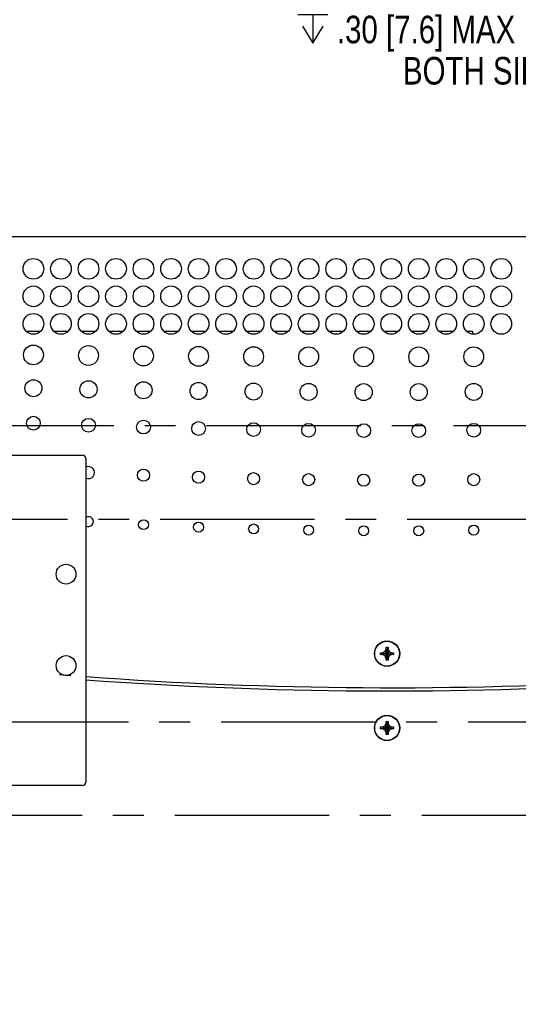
# Model space of a CAD drawing. Header units: inches. Extents: x 0 to 34, y 0 to 22.
# Tile 42 of 76: x 16.9 to 19.2, y 13.7 to 18.2. Entities that reach past the tile are written whole.
import ezdxf

# ---------------------------------------------------------------- set-up
doc = ezdxf.new("R2010")
doc.units = ezdxf.units.IN
doc.header["$LTSCALE"] = 1.87
doc.header["$MEASUREMENT"] = 0
doc.linetypes.add('CENTER', pattern=[0.6, 0.375, -0.075, 0.075, -0.075])
doc.layers.get('0').update_dxf_attribs({"linetype": 'CONTINUOUS'})
for name, color, linetype in [('DEFAULT_1', 7, 'CENTER'), ('DETAIL', 7, 'CONTINUOUS'), ('DIMENSIONS', 7, 'CONTINUOUS')]:
    doc.layers.add(name, color=color, linetype=linetype)
doc.styles.get("Standard").update_dxf_attribs({"font": 'txt', "width": 0.8})
doc.dimstyles.new('DIMSTYLE_1', dxfattribs={"dimtxt": 0.125, "dimasz": 0.18, "dimexe": 0.18, "dimexo": 0.0625, "dimgap": 0.09, "dimtad": 0, "dimtih": 1, "dimtoh": 1, "dimlfac": 2, "dimzin": 4, "dimdsep": 46, "dimtxsty": 'STANDARD', "dimblk": '_FILLED', "dimblk1": '_FILLED', "dimblk2": '_FILLED', "dimcen": 0.09, "dimadec": 0, "dimazin": 0, "dimtp": 0.01, "dimtm": 0.01, "dimtfac": 1, "dimtofl": 0, "dimtmove": 0, "dimatfit": 3, "dimldrblk": '_FILLED', "dimfxl": 1, "dimtolj": 1, "dimtzin": 4, "dimarcsym": 0})
doc.dimstyles.new('DIMSTYLE_3', dxfattribs={"dimtxt": 0.125, "dimasz": 0.18, "dimexe": 0.18, "dimexo": 0.0625, "dimgap": 0.09, "dimtad": 0, "dimtih": 1, "dimtoh": 1, "dimdec": 3, "dimlfac": 2, "dimzin": 4, "dimdsep": 46, "dimtxsty": 'STANDARD', "dimblk": '_FILLED', "dimblk1": '_FILLED', "dimblk2": '_FILLED', "dimcen": 0.09, "dimadec": 0, "dimazin": 0, "dimtp": 0.001, "dimtm": 0.001, "dimtfac": 1, "dimtdec": 3, "dimtofl": 0, "dimtmove": 0, "dimatfit": 3, "dimldrblk": '_FILLED', "dimfxl": 1, "dimtolj": 1, "dimtzin": 4, "dimarcsym": 0})

# ---------------------------------------------------------------- blocks, each defined once
blk = doc.blocks.new('_FILLED')
at = {"color": 0, "linetype": 'BYBLOCK'}
blk.add_solid([(0, 0), (-1, 0.174), (-1, -0.174)], dxfattribs=at)
blk = doc.blocks.new('*D16')
at = {"layer": 'DIMENSIONS', "color": 2, "linetype": 'CONTINUOUS'}
for p, q in [((15.5164, 16.5772), (15.5164, 19.5512)), ((21.6834, 16.5772), (21.6834, 19.5512)), ((15.5164, 19.4262), (17.684, 19.4262)), ((21.6834, 19.4262), (19.334, 19.4262))]:
    blk.add_line(p, q, dxfattribs=at)
at = {"layer": 'DIMENSIONS', "color": 2, "linetype": 'CONTINUOUS', "xscale": 0.18, "yscale": 0.18, "zscale": 0.18, "rotation": 180}
blk.add_blockref('_FILLED', (15.5164, 19.4262), dxfattribs=at)
at = {"layer": 'DIMENSIONS', "color": 2, "linetype": 'CONTINUOUS', "xscale": 0.18, "yscale": 0.18, "zscale": 0.18}
blk.add_blockref('_FILLED', (21.6834, 19.4262), dxfattribs=at)
at = {"layer": 'DIMENSIONS', "color": 2, "linetype": 'CONTINUOUS', "width": 0.8}
for s, p in [('[', (18.4715, 19.3637)), (']', (19.1715, 19.3637)), ('12.334', (17.7465, 19.3637)), ('313.28', (18.5715, 19.3637))]:
    blk.add_text(s, height=0.125, dxfattribs=at).set_placement(p)
blk = doc.blocks.new('*D19')
at = {"layer": 'DIMENSIONS', "color": 2, "linetype": 'CONTINUOUS'}
for p, q in [((14.4528, 16.7707), (14.4528, 20.3012)), ((22.2559, 17.183), (22.2559, 20.3012)), ((14.4528, 20.1762), (16.5527, 20.1762)), ((22.2559, 20.1762), (18.0027, 20.1762))]:
    blk.add_line(p, q, dxfattribs=at)
at = {"layer": 'DIMENSIONS', "color": 2, "linetype": 'CONTINUOUS', "xscale": 0.18, "yscale": 0.18, "zscale": 0.18, "rotation": 180}
blk.add_blockref('_FILLED', (14.4528, 20.1762), dxfattribs=at)
at = {"layer": 'DIMENSIONS', "color": 2, "linetype": 'CONTINUOUS', "xscale": 0.18, "yscale": 0.18, "zscale": 0.18}
blk.add_blockref('_FILLED', (22.2559, 20.1762), dxfattribs=at)
at = {"layer": 'DIMENSIONS', "color": 2, "linetype": 'CONTINUOUS', "width": 0.8}
for s, p in [('15.61', (16.6152, 20.1137)), ('[', (17.2402, 20.1137)), ('396.4', (17.3402, 20.1137)), (']', (17.8402, 20.1137))]:
    blk.add_text(s, height=0.125, dxfattribs=at).set_placement(p)
blk = doc.blocks.new('*D20')
at = {"layer": 'DIMENSIONS', "color": 2, "linetype": 'CONTINUOUS'}
for p, q in [((14.4528, 16.7707), (14.4528, 21.0512)), ((22.9569, 19.5512), (22.9569, 21.0512)), ((14.4528, 20.9262), (18.609, 20.9262)), ((22.9569, 20.9262), (19.859, 20.9262)), ((22.9569, 18.0512), (22.9569, 19.3012)), ((22.9569, 16.5117), (22.9569, 17.8012))]:
    blk.add_line(p, q, dxfattribs=at)
at = {"layer": 'DIMENSIONS', "color": 2, "linetype": 'CONTINUOUS', "xscale": 0.18, "yscale": 0.18, "zscale": 0.18, "rotation": 180}
blk.add_blockref('_FILLED', (14.4528, 20.9262), dxfattribs=at)
at = {"layer": 'DIMENSIONS', "color": 2, "linetype": 'CONTINUOUS', "xscale": 0.18, "yscale": 0.18, "zscale": 0.18}
blk.add_blockref('_FILLED', (22.9569, 20.9262), dxfattribs=at)
at = {"layer": 'DIMENSIONS', "color": 2, "linetype": 'CONTINUOUS', "width": 0.8}
for s, p in [('17.01', (18.6715, 20.8637)), ('[', (19.2965, 20.8637)), ('432', (19.3965, 20.8637)), (']', (19.6965, 20.8637))]:
    blk.add_text(s, height=0.125, dxfattribs=at).set_placement(p)
blk = doc.blocks.new('*D22')
at = {"layer": 'DIMENSIONS', "color": 2, "linetype": 'CONTINUOUS'}
for p, q in [((16.4279, 14.7142), (16.4279, 11.0304)), ((20.7719, 14.7142), (20.7719, 11.0304)), ((16.4279, 11.1554), (17.9871, 11.1554)), ((20.7719, 11.1554), (19.5371, 11.1554))]:
    blk.add_line(p, q, dxfattribs=at)
at = {"layer": 'DIMENSIONS', "color": 2, "linetype": 'CONTINUOUS', "xscale": 0.18, "yscale": 0.18, "zscale": 0.18, "rotation": 180}
blk.add_blockref('_FILLED', (16.4279, 11.1554), dxfattribs=at)
at = {"layer": 'DIMENSIONS', "color": 2, "linetype": 'CONTINUOUS', "xscale": 0.18, "yscale": 0.18, "zscale": 0.18}
blk.add_blockref('_FILLED', (20.7719, 11.1554), dxfattribs=at)
at = {"layer": 'DIMENSIONS', "color": 2, "linetype": 'CONTINUOUS', "width": 0.8}
for s, p in [('[', (18.6746, 11.0929)), (']', (19.3746, 11.0929)), ('8.688', (18.0496, 11.0929)), ('220.68', (18.7746, 11.0929))]:
    blk.add_text(s, height=0.125, dxfattribs=at).set_placement(p)
blk = doc.blocks.new('FLAG_TRIANGLE_BL8', base_point=(19.9035, 16.4946))
at = {"layer": 'DETAIL', "color": 2, "linetype": 'CONTINUOUS'}
for p, q in [((19.9019, 18.21), (19.6856, 17.8354)), ((20.1182, 17.8354), (19.9019, 18.21)), ((18.176, 18.1858), (18.3115, 18.1858)), ((18.2437, 18.1858), (18.2437, 18.0556)), ((20.0658, 17.9262), (20.2458, 17.9262)), ((21.631, 16.3941), (20.2458, 17.9262)), ((21.6255, 14.6187), (20.2458, 17.9262)), ((20.7542, 15.937), (20.2458, 17.9262)), ((20.7542, 15.0147), (20.2458, 17.9262)), ((19.6856, 17.8354), (20.1182, 17.8354))]:
    blk.add_line(p, q, dxfattribs=at)
blk.add_lwpolyline([(18.1969, 18.1337), (18.2437, 18.0556), (18.2906, 18.1337)], dxfattribs=at)
for points in [[(21.4871, 16.5066), (21.631, 16.3941), (21.5335, 16.5486)], [(20.6793, 16.1036), (20.7542, 15.937), (20.7399, 16.1191)], [(20.6924, 15.1867), (20.7542, 15.0147), (20.754, 15.1974)], [(21.5273, 14.7728), (21.6255, 14.6187), (21.585, 14.7968)]]:
    blk.add_solid(points, dxfattribs=at)
at = {"layer": 'DETAIL', "color": 2, "linetype": 'CONTINUOUS', "width": 0.8}
for s, p in [('2X M4', (19.1563, 18.2456)), ('.30 [7.6] MAX', (18.3531, 18.0556)), ('BOTH SIDES', (18.6531, 17.8681)), ('2', (19.8502, 17.8637))]:
    blk.add_text(s, height=0.125, dxfattribs=at).set_placement(p)

msp = doc.modelspace()

# ---------------------------------------------------------------- linework, layer by layer
at = {"color": 7, "linetype": 'CONTINUOUS'}
for p, q in [((22.22942, 17.17622), (14.94492, 17.17622)), ((16.94111, 16.74847), (17.00823, 16.74847)), ((17.06611, 16.74847), (17.13323, 16.74847)), ((17.19111, 16.74847), (17.25823, 16.74847)), ((17.31611, 16.74847), (17.38323, 16.74847)), ((17.44111, 16.74847), (17.50823, 16.74847)), ((17.56611, 16.74847), (17.63323, 16.74847)), ((17.69111, 16.74847), (17.75823, 16.74847)), ((17.81611, 16.74847), (17.88323, 16.74847)), ((17.94111, 16.74847), (18.00823, 16.74847)), ((18.06611, 16.74847), (18.13323, 16.74847)), ((18.19111, 16.74847), (18.25823, 16.74847)), ((18.31611, 16.74847), (18.38323, 16.74847)), ((18.44111, 16.74847), (18.50823, 16.74847)), ((18.56611, 16.74847), (18.63323, 16.74847)), ((18.69111, 16.74847), (18.75823, 16.74847)), ((18.81611, 16.74847), (18.88323, 16.74847)), ((18.94111, 16.74847), (18.96942, 16.74847)), ((18.96942, 16.74847), (18.96942, 16.73527)), ((16.35292, 16.18447), (17.19792, 16.18447)), ((17.21292, 16.16947), (17.21292, 14.69947)), ((18.56067, 15.28797), (18.57066, 15.29374)), ((18.57066, 15.29374), (18.57642, 15.30372)), ((18.57066, 15.27321), (18.59119, 15.29374)), ((18.59119, 15.27321), (18.57066, 15.29374)), ((18.57642, 15.30372), (18.57642, 15.31272)), ((18.57642, 15.25422), (18.58542, 15.31272)), ((18.57642, 15.31272), (18.58542, 15.31272)), ((18.58542, 15.25422), (18.57642, 15.31272)), ((18.57642, 15.26322), (18.58542, 15.30372)), ((18.58542, 15.26322), (18.57642, 15.30372)), ((18.58542, 15.31272), (18.58542, 15.30372)), ((18.58542, 15.30372), (18.59119, 15.29374)), ((18.59119, 15.29374), (18.60117, 15.28797)), ((18.55167, 15.27897), (18.55167, 15.28797)), ((18.55167, 15.27897), (18.61017, 15.28797)), ((18.55167, 15.28797), (18.56067, 15.28797)), ((18.55167, 15.28797), (18.61017, 15.27897)), ((18.56067, 15.27897), (18.55167, 15.27897)), ((18.56067, 15.27897), (18.60117, 15.28797)), ((18.56067, 15.28797), (18.60117, 15.27897)), ((18.57066, 15.27321), (18.56067, 15.27897)), ((18.57642, 15.26322), (18.57066, 15.27321)), ((18.57642, 15.25422), (18.57642, 15.26322)), ((18.58542, 15.25422), (18.57642, 15.25422)), ((18.59119, 15.27321), (18.58542, 15.26322)), ((18.58542, 15.26322), (18.58542, 15.25422)), ((18.60117, 15.27897), (18.59119, 15.27321)), ((18.60117, 15.28797), (18.61017, 15.28797)), ((18.61017, 15.27897), (18.60117, 15.27897)), ((18.61017, 15.28797), (18.61017, 15.27897)), ((18.55167, 14.94147), (18.61017, 14.95047)), ((18.55167, 14.95047), (18.56067, 14.95047)), ((18.55167, 14.95047), (18.61017, 14.94147)), ((18.55167, 14.94147), (18.55167, 14.95047)), ((18.56067, 14.94147), (18.55167, 14.94147)), ((18.56067, 14.95047), (18.57066, 14.95624)), ((18.56067, 14.94147), (18.60117, 14.95047)), ((18.56067, 14.95047), (18.60117, 14.94147)), ((18.57066, 14.93571), (18.56067, 14.94147)), ((18.57066, 14.95624), (18.57642, 14.96622)), ((18.57066, 14.95624), (18.59119, 14.93571)), ((18.57066, 14.93571), (18.59119, 14.95624)), ((18.57642, 14.92572), (18.57066, 14.93571)), ((18.57642, 14.97522), (18.58542, 14.97522)), ((18.57642, 14.96622), (18.57642, 14.97522)), ((18.57642, 14.91672), (18.58542, 14.97522)), ((18.58542, 14.91672), (18.57642, 14.97522)), ((18.57642, 14.92572), (18.58542, 14.96622)), ((18.58542, 14.92572), (18.57642, 14.96622)), ((18.58542, 14.97522), (18.58542, 14.96622)), ((18.58542, 14.96622), (18.59119, 14.95624)), ((18.59119, 14.93571), (18.58542, 14.92572)), ((18.59119, 14.95624), (18.60117, 14.95047)), ((18.60117, 14.94147), (18.59119, 14.93571)), ((18.60117, 14.95047), (18.61017, 14.95047)), ((18.61017, 14.94147), (18.60117, 14.94147)), ((18.61017, 14.95047), (18.61017, 14.94147)), ((18.57642, 14.91672), (18.57642, 14.92572)), ((18.58542, 14.91672), (18.57642, 14.91672)), ((18.58542, 14.92572), (18.58542, 14.91672)), ((17.19792, 14.68447), (16.35292, 14.68447))]:
    msp.add_line(p, q, dxfattribs=at)
for centre, radius in [((16.97467, 17.03122), 0.047), ((17.09967, 17.03122), 0.047), ((17.22467, 17.03122), 0.047), ((17.34967, 17.03122), 0.047), ((17.47467, 17.03122), 0.047), ((17.59967, 17.03122), 0.047), ((17.72467, 17.03122), 0.047), ((17.84967, 17.03122), 0.047), ((17.97467, 17.03122), 0.047), ((18.09967, 17.03122), 0.047), ((18.22467, 17.03122), 0.047), ((18.34967, 17.03122), 0.047), ((18.47467, 17.03122), 0.047), ((18.59967, 17.03122), 0.047), ((18.72467, 17.03122), 0.047), ((18.84967, 17.03122), 0.047), ((18.97467, 17.03122), 0.047), ((19.09967, 17.03122), 0.047), ((16.97467, 16.90622), 0.047), ((17.09967, 16.90622), 0.047), ((17.22467, 16.90622), 0.047), ((17.34967, 16.90622), 0.047), ((17.47467, 16.90622), 0.047), ((17.59967, 16.90622), 0.047), ((17.72467, 16.90622), 0.047), ((17.84967, 16.90622), 0.047), ((17.97467, 16.90622), 0.047), ((18.09967, 16.90622), 0.047), ((18.22467, 16.90622), 0.047), ((18.34967, 16.90622), 0.047), ((18.47467, 16.90622), 0.047), ((18.59967, 16.90622), 0.047), ((18.72467, 16.90622), 0.047), ((18.84967, 16.90622), 0.047), ((18.97467, 16.90622), 0.047), ((19.09967, 16.90622), 0.047), ((16.97467, 16.78122), 0.047), ((17.09967, 16.78122), 0.047), ((17.22467, 16.78122), 0.047), ((17.34967, 16.78122), 0.047), ((17.47467, 16.78122), 0.047), ((17.59967, 16.78122), 0.047), ((17.72467, 16.78122), 0.047), ((17.84967, 16.78122), 0.047), ((17.97467, 16.78122), 0.047), ((18.09967, 16.78122), 0.047), ((18.22467, 16.78122), 0.047), ((18.34967, 16.78122), 0.047), ((18.47467, 16.78122), 0.047), ((18.59967, 16.78122), 0.047), ((18.72467, 16.78122), 0.047), ((18.84967, 16.78122), 0.047), ((18.97467, 16.78122), 0.047), ((19.09967, 16.78122), 0.047), ((16.97467, 16.64002), 0.045), ((17.22467, 16.63752), 0.045), ((17.47467, 16.63544), 0.045), ((17.72467, 16.63377), 0.045), ((17.97467, 16.63252), 0.045), ((18.22467, 16.63169), 0.045), ((18.47467, 16.63127), 0.045), ((18.72467, 16.63127), 0.045), ((18.97467, 16.63169), 0.045), ((16.97467, 16.48883), 0.03875), ((17.22467, 16.48383), 0.03875), ((17.47467, 16.47966), 0.03875), ((17.72467, 16.47633), 0.03875), ((17.97467, 16.47383), 0.03875), ((18.22467, 16.47216), 0.03875), ((18.47467, 16.47133), 0.03875), ((18.72467, 16.47133), 0.03875), ((18.97467, 16.47216), 0.03875), ((16.97467, 16.33009), 0.03125), ((17.22467, 16.32047), 0.03125), ((17.47467, 16.31245), 0.03125), ((17.72467, 16.30604), 0.03125), ((17.97467, 16.30123), 0.03125), ((18.22467, 16.29802), 0.03125), ((18.47467, 16.29642), 0.03125), ((18.72467, 16.29642), 0.03125), ((18.97467, 16.29802), 0.03125), ((17.47467, 16.09424), 0.0275), ((17.72467, 16.08515), 0.0275), ((17.97467, 16.07832), 0.0275), ((18.22467, 16.07378), 0.0275), ((18.47467, 16.07151), 0.0275), ((18.72467, 16.07151), 0.0275), ((18.97467, 16.07378), 0.0275), ((17.47467, 15.86936), 0.0225), ((17.72467, 15.85824), 0.0225), ((17.97467, 15.8499), 0.0225), ((18.22467, 15.84435), 0.0225), ((18.47467, 15.84157), 0.0225), ((18.72467, 15.84157), 0.0225), ((18.97467, 15.84435), 0.0225), ((17.12292, 15.64447), 0.045), ((18.58092, 15.28372), 0.0575), ((18.58092, 15.28347), 0.05625), ((17.12292, 15.22947), 0.045), ((18.58092, 14.94622), 0.0575), ((18.58092, 14.94597), 0.05625)]:
    msp.add_circle(centre, radius, dxfattribs=at)
for centre, radius, start, end in [((17.19792, 16.16947), 0.015, 0, 90), ((17.22467, 16.10562), 0.0275, 244.00736, 115.99264), ((17.22467, 15.88327), 0.0225, 237.84122, 122.15878), ((18.59967, 34.12849), 18.99975, 265.813431, 281.013598), ((18.59967, 34.11413), 19, 265.813485, 281.013453), ((18.59967, 34.12849), 18.99975, 265.453492, 265.607889), ((17.19792, 14.69947), 0.015, 270, 360)]:
    msp.add_arc(centre, radius, start, end, dxfattribs=at)
at = {"layer": 'DEFAULT_1', "color": 7, "linetype": 'CENTER'}
for p, q in [((15.51642, 16.31897), (21.48767, 16.31897)), ((16.42792, 15.89447), (20.57328, 15.89447)), ((20.77192, 14.97247), (16.60482, 14.97247)), ((21.68342, 14.54797), (15.67067, 14.54797))]:
    msp.add_line(p, q, dxfattribs=at)

# ---------------------------------------------------------------- block references
at = {"layer": 'DETAIL', "color": 2, "linetype": 'CONTINUOUS'}
msp.add_blockref('FLAG_TRIANGLE_BL8', (19.90352, 16.49464), dxfattribs=at)

# ---------------------------------------------------------------- dimensions: what is measured, and where the dimension line sits
at = {"layer": 'DIMENSIONS', "color": 2, "linetype": 'CONTINUOUS'}
for base, p1, picture, middle in [((14.45279, 20.92622), (22.95692, 16.51171), '*D20', (19.23399, 20.92622)), ((14.45279, 20.17622), (22.25592, 17.18297), '*D19', (17.27765, 20.17622))]:
    dim = msp.add_linear_dim(base=base, p1=p1, p2=(14.45279, 16.77073), angle=180, dimstyle='DIMSTYLE_1', dxfattribs=at)
    dim.commit()
    dim.dimension.update_dxf_attribs({"geometry": picture, "text_midpoint": middle, "dimtype": 160})
for base, p1, p2, picture, middle in [((21.68342, 19.42622), (15.51642, 16.57722), (21.68342, 16.57722), '*D16', (18.50904, 19.42622)), ((20.77192, 11.15536), (16.42792, 14.71422), (20.77192, 14.71422), '*D22', (18.76206, 11.15536))]:
    dim = msp.add_linear_dim(base=base, p1=p1, p2=p2, dimstyle='DIMSTYLE_3', dxfattribs=at)
    dim.commit()
    dim.dimension.update_dxf_attribs({"geometry": picture, "text_midpoint": middle, "dimtype": 160})

doc.saveas('drawing.dxf')
